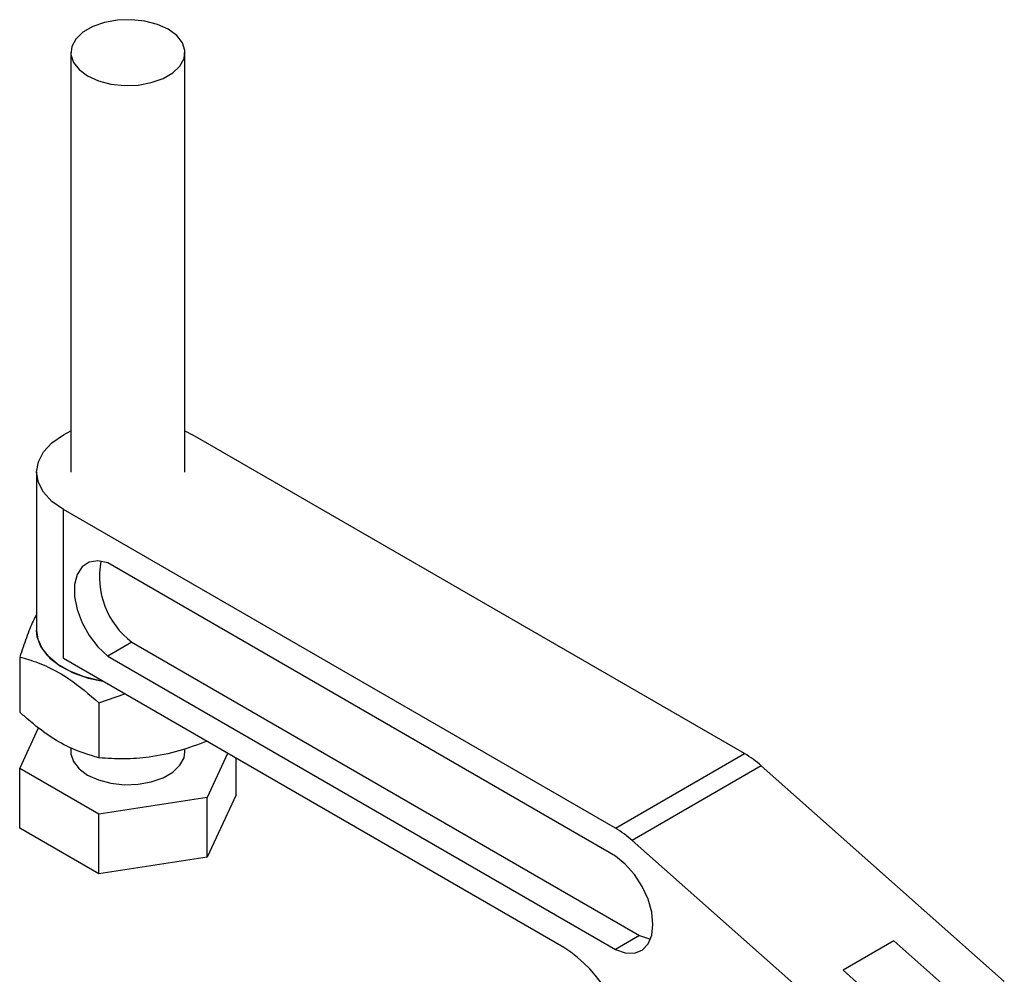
# Model space of a CAD drawing. Extents: x 35 to 398, y 17 to 289.
# Tile 7 of 7: x 297 to 354, y 226 to 282. Entities that reach past the tile are written whole.
import ezdxf

# ---------------------------------------------------------------- set-up
doc = ezdxf.new("R2010")
doc.units = 0
doc.layers.get('0').update_dxf_attribs({"linetype": 'CONTINUOUS'})

msp = doc.modelspace()

# ---------------------------------------------------------------- linework, layer by layer
at = {"color": 7, "linetype": 'CONTINUOUS'}
for p, q in [((299.6223, 280.2715), (299.6223, 255.7753)), ((306.289, 255.7753), (306.289, 280.2715)), ((306.289, 258.1787), (306.7269, 257.9524)), ((338.9742, 239.3364), (306.7269, 257.9524)), ((297.6223, 255.7753), (297.6223, 246.5212)), ((299.1844, 244.8884), (299.1844, 253.5982)), ((331.4317, 234.9822), (299.1844, 253.5982)), ((331.4317, 233.3491), (301.7757, 250.4692)), ((303.1899, 245.842), (301.7757, 245.0256)), ((303.1899, 245.842), (332.8459, 228.7219)), ((301.7757, 245.0256), (331.4317, 227.9055)), ((296.6353, 244.9731), (296.6353, 241.759)), ((328.4115, 228.016), (299.1844, 244.8884)), ((301.2621, 242.3021), (302.7668, 242.8204)), ((301.2621, 242.3021), (301.2621, 239.088)), ((296.6353, 238.4668), (297.7421, 240.8513)), ((299.6223, 239.6719), (299.6223, 239.4445)), ((306.289, 239.4445), (306.289, 239.6201)), ((308.7783, 239.35), (307.5825, 236.7735)), ((331.4317, 234.9822), (338.9742, 239.3364)), ((309.276, 236.9382), (309.276, 239.0627)), ((301.2621, 235.7958), (296.6353, 238.4668)), ((296.6353, 234.9829), (296.6353, 238.4668)), ((339.9503, 238.6245), (332.4078, 234.2704)), ((354.1446, 226.0383), (339.9503, 238.6245)), ((307.5825, 236.7735), (301.2621, 235.7958)), ((309.276, 236.9382), (307.5825, 233.2896)), ((307.5825, 233.2896), (307.5825, 236.7735)), ((301.2621, 232.3119), (301.2621, 235.7958)), ((301.2621, 232.3119), (296.6353, 234.9829)), ((346.6021, 221.6842), (332.4078, 234.2704)), ((307.5825, 233.2896), (301.2621, 232.3119)), ((332.8459, 228.7219), (331.4317, 227.9055)), ((347.6992, 228.4063), (344.7294, 226.6919)), ((351.8583, 224.7185), (347.6992, 228.4063)), ((348.8884, 223.004), (344.7294, 226.6919))]:
    msp.add_line(p, q, dxfattribs=at)
at = {"color": 7, "linetype": 'CONTINUOUS', "flags": 128}
for points in [[(300.5986, 278.9108), (301.2312, 278.6247), (301.964, 278.4344), (302.7544, 278.3507), (303.5565, 278.3788), (304.3237, 278.5168), (305.0114, 278.7568), (305.5796, 279.0848), (305.9953, 279.4818), (306.2344, 279.9247), (306.2829, 280.3877), (306.138, 280.844), (305.8082, 281.267), (305.3127, 281.6322), (304.6801, 281.9183), (303.9473, 282.1087), (303.1569, 282.1923), (302.3548, 282.1643), (301.5876, 282.0263), (300.8999, 281.7863), (300.3317, 281.4583), (299.916, 281.0613), (299.6769, 280.6184), (299.6284, 280.1553), (299.7732, 279.699), (300.103, 279.276), (300.5986, 278.9108)], [(299.1844, 253.5982), (298.5211, 254.0648), (298.0283, 254.5971), (297.7248, 255.1746), (297.6223, 255.7753), (297.7248, 256.376), (298.0283, 256.9535), (298.5211, 257.4858), (299.1844, 257.9524), (299.6223, 258.1787)], [(301.7757, 250.4692), (301.202, 250.5875), (300.6924, 250.5103), (300.279, 250.2426), (299.9881, 249.8012), (299.8378, 249.214), (299.8378, 248.5182), (299.9881, 247.7576), (300.279, 246.9802), (300.6924, 246.2353), (301.202, 245.5697), (301.7757, 245.0256)], [(297.6223, 246.5212), (297.6961, 246.0106), (297.9586, 245.4452), (298.4016, 244.9187), (299.0092, 244.4501), (299.7595, 244.0564), (300.6253, 243.7518), (301.4818, 243.5622)], [(301.4818, 243.5622), (301.3317, 243.5885), (300.3996, 243.8189), (299.56, 244.147), (298.843, 244.5609), (298.2747, 245.0456), (297.8755, 245.5837), (297.66, 246.1556), (297.6223, 246.5212)], [(299.6223, 239.4445), (299.6284, 239.3283), (299.7732, 238.872), (300.103, 238.449), (300.5986, 238.0838), (301.2312, 237.7977), (301.964, 237.6073), (302.7544, 237.5237), (303.5565, 237.5517), (304.3237, 237.6897), (305.0114, 237.9297), (305.5796, 238.2577), (305.9953, 238.6547), (306.2344, 239.0976), (306.289, 239.4445)], [(331.4317, 227.9055), (332.0091, 227.7053), (332.5401, 227.6925), (332.9917, 227.8679), (333.3359, 228.2208), (333.5514, 228.7291), (333.6247, 229.3613), (333.5514, 230.0783), (333.3359, 230.8354), (332.9917, 231.5856), (332.5401, 232.2825), (332.0091, 232.8828), (331.4317, 233.3491)], [(332.8459, 228.7219), (333.4233, 228.5217), (333.4826, 228.5113)]]:
    msp.add_lwpolyline(points, dxfattribs=at)
at = {"color": 7, "linetype": 'CONTINUOUS'}
for centre, radius, start, end in [((306.0777, 249.6551), 4.7832, 168.968219, 232.86248), ((335.9339, 234.1427), 6.0181, 48.135664, 59.656615), ((328.3915, 229.7885), 6.0181, 48.135664, 59.656615), ((323.9949, 221.1114), 8.1963, 2.605468, 57.394525)]:
    msp.add_arc(centre, radius, start, end, dxfattribs=at)
for points, knots in [([(297.6223, 247.4687), (297.5555, 247.3439), (297.3571, 246.9733), (297.0233, 246.1211), (296.7654, 245.3581), (296.6353, 244.9731)], [0, 0, 0, 0, 0.2009283, 0.5968028, 1, 1, 1, 1]), ([(296.6353, 244.9731), (296.8032, 244.9294), (297.3506, 244.787), (298.3105, 244.4217), (299.7106, 243.6349), (300.683, 242.7995), (301.2621, 242.3021)], [0, 0, 0, 0, 0.1113114, 0.3629253, 0.6206139, 1, 1, 1, 1]), ([(301.2621, 239.088), (300.683, 239.2592), (299.7205, 239.5436), (298.3207, 240.3692), (297.3603, 241.1105), (296.8032, 241.6089), (296.6353, 241.759)], [0, 0, 0, 0, 0.3793843, 0.6306423, 0.8886891, 1, 1, 1, 1]), ([(307.5825, 240.0657), (307.0339, 239.8615), (305.9249, 239.4486), (304.2817, 239.1062), (302.711, 238.9928), (301.748, 239.0561), (301.2621, 239.088)], [0, 0, 0, 0, 0.2646049, 0.5349479, 0.7653431, 1, 1, 1, 1])]:
    msp.add_open_spline(points, degree=3, knots=knots, dxfattribs=at)

doc.saveas('drawing.dxf')
